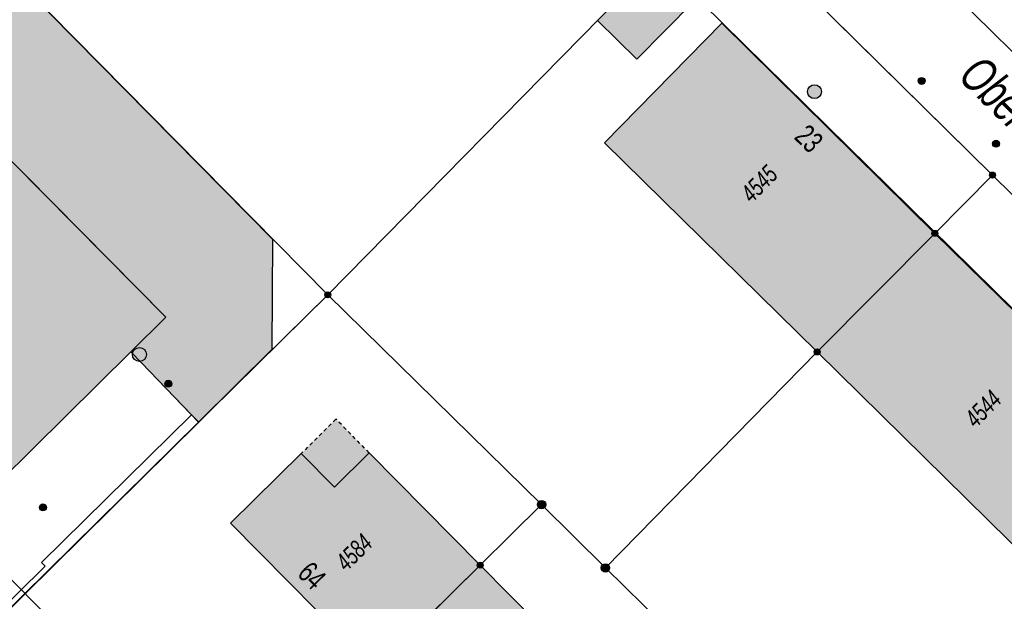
# Model space of a CAD drawing. Header units: metres. Extents: x 2695751 to 2696029, y 1260877 to 1261206.
# Tile 59 of 69: x 2695915 to 2695968, y 1261090 to 1261122. Entities that reach past the tile are written whole.
import ezdxf

# ---------------------------------------------------------------- set-up
doc = ezdxf.new("R2010")
doc.units = ezdxf.units.M
doc.linetypes.add('AUSGEZOGEN', pattern=[0])
doc.linetypes.add('VERDECKT2_S2', pattern=[0.36, 0.2, -0.16])
for name, color, linetype in [('AV_Flächen (EO)', 7, 'AUSGEZOGEN'), ('AV_Gebäudeflächen (BB)', 7, 'AUSGEZOGEN'), ('AV_Gebäudeflächen (EO)', 7, 'AUSGEZOGEN'), ('AV_Gebäudeflächen ut.', 7, 'AUSGEZOGEN'), ('AV_Haus-Nr.', 7, 'AUSGEZOGEN'), ('AV_Linien (BB)', 7, 'AUSGEZOGEN'), ('AV_Strassennamen', 7, 'AUSGEZOGEN'), ('AV_Versicherung-Nr.', 7, 'AUSGEZOGEN'), ('Liegenschaftsgrenzen', 7, 'AUSGEZOGEN'), ('PFAV', 255, 'AUSGEZOGEN'), ('PFAW', 255, 'AUSGEZOGEN'), ('PFWA', 255, 'AUSGEZOGEN'), ('RP_Abstandslinie', 7, 'AUSGEZOGEN')]:
    doc.layers.add(name, color=color, linetype=linetype)
doc.styles.add('ARIAL', font='arial.ttf')

msp = doc.modelspace()

# ---------------------------------------------------------------- hatches: boundary and pattern name
at = {"layer": 'AV_Gebäudeflächen (BB)', "true_color": 0xd2d2d2, "transparency": 33554687}
for points in [[(2695913.563, 1261096.968), (2695920.674, 1261104.012), (2695922.576, 1261105.896), (2695900.923, 1261127.81), (2695895.994, 1261132.798), (2695886.981, 1261123.902), (2695888.374, 1261122.492), (2695891.061, 1261119.783), (2695892.427, 1261121.132), (2695894.3, 1261119.235), (2695892.934, 1261117.886), (2695897.531, 1261113.21), (2695898.854, 1261114.522), (2695900.822, 1261112.538), (2695899.499, 1261111.226), (2695904.181, 1261106.454), (2695905.562, 1261107.808), (2695907.444, 1261105.891), (2695906.07, 1261104.543), (2695908.815, 1261101.757), (2695910.196, 1261103.128), (2695912.103, 1261101.208), (2695910.722, 1261099.837)], [(2695948.178, 1261119.921), (2695952.8, 1261124.624), (2695950.656, 1261126.72), (2695946.04, 1261122.022)], [(2695957.97, 1261104), (2695964.37, 1261110.45), (2695952.791, 1261121.88), (2695946.41, 1261115.38)], [(2695964.37, 1261110.45), (2695957.97, 1261104), (2695969.568, 1261092.588), (2695975.962, 1261099.075)], [(2695933.935, 1261086.76), (2695939.665, 1261092.405), (2695933.638, 1261098.514), (2695931.749, 1261096.648), (2695929.937, 1261098.483), (2695926.098, 1261094.691)], [(2695940.855, 1261079.765), (2695946.575, 1261085.41), (2695939.665, 1261092.405), (2695933.935, 1261086.76)]]:
    msp.add_hatch(color=254, dxfattribs=at).paths.add_polyline_path(points)
at = {"layer": 'AV_Gebäudeflächen (EO)', "true_color": 0xebebeb, "transparency": 33554687}
msp.add_hatch(color=7, dxfattribs=at).paths.add_polyline_path([(2695929.937, 1261098.483), (2695931.749, 1261096.648), (2695933.638, 1261098.514), (2695931.823, 1261100.345)])
at = {"layer": 'AV_Gebäudeflächen ut.', "true_color": 0xf5f5f5, "transparency": 33554687}
msp.add_hatch(color=7, dxfattribs=at).paths.add_polyline_path([(2695920.674, 1261104.012), (2695921.253, 1261103.412), (2695923.977, 1261100.589), (2695924.363, 1261100.189), (2695928.364, 1261104.157), (2695928.401, 1261110.115), (2695910.863, 1261127.899), (2695906.013, 1261132.83), (2695902.491, 1261136.388), (2695901.163, 1261137.738), (2695900.023, 1261138.852), (2695896.884, 1261135.658), (2695890.427, 1261129.48), (2695884.785, 1261124.026), (2695882.281, 1261126.648), (2695878.715, 1261123.242), (2695879.128, 1261122.823), (2695879.651, 1261122.293), (2695888.429, 1261113.373), (2695889.912, 1261111.872), (2695895.271, 1261106.429), (2695895.888, 1261105.802), (2695897.102, 1261104.565), (2695897.815, 1261103.843), (2695900.651, 1261100.989), (2695902.133, 1261099.484), (2695907.093, 1261094.494), (2695908.572, 1261092.969), (2695908.875, 1261092.681), (2695909, 1261092.552), (2695913.563, 1261096.968), (2695913.438, 1261097.097), (2695910.722, 1261099.837), (2695912.103, 1261101.208), (2695910.196, 1261103.128), (2695908.815, 1261101.757), (2695906.07, 1261104.543), (2695907.444, 1261105.891), (2695905.562, 1261107.808), (2695904.181, 1261106.454), (2695899.499, 1261111.226), (2695900.822, 1261112.538), (2695898.854, 1261114.522), (2695897.531, 1261113.21), (2695892.934, 1261117.886), (2695894.3, 1261119.235), (2695892.427, 1261121.132), (2695891.061, 1261119.783), (2695886.981, 1261123.902), (2695895.994, 1261132.798), (2695922.576, 1261105.896)])
at = {"layer": 'PFAV', "transparency": 33554687}
for points in [[(2695967.662, 1261113.62), (2695967.659, 1261113.653), (2695967.649, 1261113.684), (2695967.633, 1261113.713), (2695967.612, 1261113.738), (2695967.586, 1261113.758), (2695967.556, 1261113.772), (2695967.525, 1261113.781), (2695967.492, 1261113.782), (2695967.459, 1261113.777), (2695967.428, 1261113.766), (2695967.401, 1261113.749), (2695967.377, 1261113.726), (2695967.358, 1261113.699), (2695967.345, 1261113.669), (2695967.338, 1261113.636), (2695967.338, 1261113.604), (2695967.345, 1261113.571), (2695967.358, 1261113.541), (2695967.377, 1261113.514), (2695967.401, 1261113.491), (2695967.428, 1261113.474), (2695967.459, 1261113.463), (2695967.492, 1261113.458), (2695967.525, 1261113.459), (2695967.556, 1261113.468), (2695967.586, 1261113.482), (2695967.612, 1261113.502), (2695967.633, 1261113.527), (2695967.649, 1261113.556), (2695967.659, 1261113.587)], [(2695964.532, 1261110.45), (2695964.529, 1261110.483), (2695964.519, 1261110.514), (2695964.503, 1261110.543), (2695964.482, 1261110.568), (2695964.456, 1261110.588), (2695964.426, 1261110.602), (2695964.395, 1261110.611), (2695964.362, 1261110.612), (2695964.329, 1261110.607), (2695964.298, 1261110.596), (2695964.271, 1261110.579), (2695964.247, 1261110.556), (2695964.228, 1261110.529), (2695964.215, 1261110.499), (2695964.208, 1261110.466), (2695964.208, 1261110.434), (2695964.215, 1261110.401), (2695964.228, 1261110.371), (2695964.247, 1261110.344), (2695964.271, 1261110.321), (2695964.298, 1261110.304), (2695964.329, 1261110.293), (2695964.362, 1261110.288), (2695964.395, 1261110.289), (2695964.426, 1261110.298), (2695964.456, 1261110.312), (2695964.482, 1261110.332), (2695964.503, 1261110.357), (2695964.519, 1261110.386), (2695964.529, 1261110.417)], [(2695931.542, 1261107.11), (2695931.539, 1261107.143), (2695931.529, 1261107.174), (2695931.513, 1261107.203), (2695931.492, 1261107.228), (2695931.466, 1261107.248), (2695931.436, 1261107.262), (2695931.405, 1261107.271), (2695931.372, 1261107.272), (2695931.339, 1261107.267), (2695931.308, 1261107.256), (2695931.281, 1261107.239), (2695931.257, 1261107.216), (2695931.238, 1261107.189), (2695931.225, 1261107.159), (2695931.218, 1261107.126), (2695931.218, 1261107.094), (2695931.225, 1261107.061), (2695931.238, 1261107.031), (2695931.257, 1261107.004), (2695931.281, 1261106.981), (2695931.308, 1261106.964), (2695931.339, 1261106.953), (2695931.372, 1261106.948), (2695931.405, 1261106.949), (2695931.436, 1261106.958), (2695931.466, 1261106.972), (2695931.492, 1261106.992), (2695931.513, 1261107.017), (2695931.529, 1261107.046), (2695931.539, 1261107.077)], [(2695958.132, 1261104), (2695958.129, 1261104.033), (2695958.119, 1261104.064), (2695958.103, 1261104.093), (2695958.082, 1261104.118), (2695958.056, 1261104.138), (2695958.026, 1261104.152), (2695957.995, 1261104.161), (2695957.962, 1261104.162), (2695957.929, 1261104.157), (2695957.898, 1261104.146), (2695957.871, 1261104.129), (2695957.847, 1261104.106), (2695957.828, 1261104.079), (2695957.815, 1261104.049), (2695957.808, 1261104.016), (2695957.808, 1261103.984), (2695957.815, 1261103.951), (2695957.828, 1261103.921), (2695957.847, 1261103.894), (2695957.871, 1261103.871), (2695957.898, 1261103.854), (2695957.929, 1261103.843), (2695957.962, 1261103.838), (2695957.995, 1261103.839), (2695958.026, 1261103.848), (2695958.056, 1261103.862), (2695958.082, 1261103.882), (2695958.103, 1261103.907), (2695958.119, 1261103.936), (2695958.129, 1261103.967)], [(2695943.227, 1261095.7), (2695943.223, 1261095.746), (2695943.209, 1261095.79), (2695943.187, 1261095.83), (2695943.157, 1261095.865), (2695943.12, 1261095.893), (2695943.079, 1261095.913), (2695943.034, 1261095.925), (2695942.988, 1261095.927), (2695942.943, 1261095.92), (2695942.9, 1261095.904), (2695942.861, 1261095.88), (2695942.827, 1261095.848), (2695942.801, 1261095.81), (2695942.783, 1261095.768), (2695942.774, 1261095.723), (2695942.774, 1261095.677), (2695942.783, 1261095.632), (2695942.801, 1261095.59), (2695942.827, 1261095.552), (2695942.861, 1261095.52), (2695942.9, 1261095.496), (2695942.943, 1261095.48), (2695942.988, 1261095.473), (2695943.034, 1261095.475), (2695943.079, 1261095.487), (2695943.12, 1261095.507), (2695943.157, 1261095.535), (2695943.187, 1261095.57), (2695943.209, 1261095.61), (2695943.223, 1261095.654)], [(2695939.827, 1261092.405), (2695939.824, 1261092.438), (2695939.814, 1261092.469), (2695939.798, 1261092.498), (2695939.777, 1261092.523), (2695939.751, 1261092.543), (2695939.721, 1261092.557), (2695939.69, 1261092.566), (2695939.657, 1261092.567), (2695939.624, 1261092.562), (2695939.593, 1261092.551), (2695939.566, 1261092.534), (2695939.542, 1261092.511), (2695939.523, 1261092.484), (2695939.51, 1261092.454), (2695939.503, 1261092.421), (2695939.503, 1261092.389), (2695939.51, 1261092.356), (2695939.523, 1261092.326), (2695939.542, 1261092.299), (2695939.566, 1261092.276), (2695939.593, 1261092.259), (2695939.624, 1261092.248), (2695939.657, 1261092.243), (2695939.69, 1261092.244), (2695939.721, 1261092.253), (2695939.751, 1261092.267), (2695939.777, 1261092.287), (2695939.798, 1261092.312), (2695939.814, 1261092.341), (2695939.824, 1261092.372)], [(2695946.697, 1261092.26), (2695946.693, 1261092.306), (2695946.679, 1261092.35), (2695946.657, 1261092.39), (2695946.627, 1261092.425), (2695946.59, 1261092.453), (2695946.549, 1261092.473), (2695946.504, 1261092.485), (2695946.458, 1261092.487), (2695946.413, 1261092.48), (2695946.37, 1261092.464), (2695946.331, 1261092.44), (2695946.297, 1261092.408), (2695946.271, 1261092.37), (2695946.253, 1261092.328), (2695946.244, 1261092.283), (2695946.244, 1261092.237), (2695946.253, 1261092.192), (2695946.271, 1261092.15), (2695946.297, 1261092.112), (2695946.331, 1261092.08), (2695946.37, 1261092.056), (2695946.413, 1261092.04), (2695946.458, 1261092.033), (2695946.504, 1261092.035), (2695946.549, 1261092.047), (2695946.59, 1261092.067), (2695946.627, 1261092.095), (2695946.657, 1261092.13), (2695946.679, 1261092.17), (2695946.693, 1261092.214)]]:
    msp.add_hatch(color=7, dxfattribs=at).paths.add_polyline_path(points)
at = {"layer": 'PFAW', "transparency": 33554687}
for color, points in [(7, [(2695958.201, 1261118.155), (2695958.193, 1261118.23), (2695958.171, 1261118.303), (2695958.134, 1261118.369), (2695958.084, 1261118.426), (2695958.024, 1261118.473), (2695957.956, 1261118.506), (2695957.883, 1261118.525), (2695957.807, 1261118.529), (2695957.732, 1261118.518), (2695957.661, 1261118.491), (2695957.596, 1261118.451), (2695957.541, 1261118.399), (2695957.498, 1261118.337), (2695957.468, 1261118.267), (2695957.453, 1261118.193), (2695957.453, 1261118.117), (2695957.468, 1261118.042), (2695957.498, 1261117.973), (2695957.541, 1261117.91), (2695957.596, 1261117.858), (2695957.661, 1261117.818), (2695957.732, 1261117.792), (2695957.807, 1261117.78), (2695957.883, 1261117.784), (2695957.956, 1261117.803), (2695958.024, 1261117.836), (2695958.084, 1261117.883), (2695958.134, 1261117.94), (2695958.171, 1261118.007), (2695958.193, 1261118.079)]), (253, [(2695921.411, 1261103.591), (2695921.46, 1261103.65), (2695921.496, 1261103.718), (2695921.517, 1261103.791), (2695921.523, 1261103.868), (2695921.514, 1261103.944), (2695921.49, 1261104.016), (2695921.451, 1261104.083), (2695921.4, 1261104.14), (2695921.339, 1261104.186), (2695921.269, 1261104.218), (2695921.195, 1261104.236), (2695921.118, 1261104.238), (2695921.043, 1261104.225), (2695920.971, 1261104.197), (2695920.907, 1261104.156), (2695920.852, 1261104.102), (2695920.81, 1261104.038), (2695920.781, 1261103.967), (2695920.767, 1261103.891), (2695920.768, 1261103.815), (2695920.785, 1261103.74), (2695920.817, 1261103.67), (2695920.862, 1261103.608), (2695920.918, 1261103.556), (2695920.984, 1261103.517), (2695921.057, 1261103.492), (2695921.133, 1261103.482), (2695921.209, 1261103.487), (2695921.283, 1261103.508), (2695921.351, 1261103.543)]), (7, [(2695922.898, 1261102.274), (2695922.895, 1261102.312), (2695922.883, 1261102.348), (2695922.865, 1261102.381), (2695922.84, 1261102.41), (2695922.81, 1261102.433), (2695922.776, 1261102.45), (2695922.739, 1261102.459), (2695922.702, 1261102.461), (2695922.664, 1261102.456), (2695922.628, 1261102.442), (2695922.596, 1261102.422), (2695922.569, 1261102.396), (2695922.547, 1261102.365), (2695922.532, 1261102.33), (2695922.524, 1261102.293), (2695922.524, 1261102.255), (2695922.532, 1261102.218), (2695922.547, 1261102.183), (2695922.569, 1261102.152), (2695922.596, 1261102.126), (2695922.628, 1261102.106), (2695922.664, 1261102.092), (2695922.702, 1261102.087), (2695922.739, 1261102.089), (2695922.776, 1261102.098), (2695922.81, 1261102.115), (2695922.84, 1261102.138), (2695922.865, 1261102.167), (2695922.883, 1261102.2), (2695922.895, 1261102.236)]), (7, [(2695916.09, 1261095.548), (2695916.087, 1261095.586), (2695916.075, 1261095.622), (2695916.057, 1261095.655), (2695916.032, 1261095.684), (2695916.002, 1261095.707), (2695915.968, 1261095.724), (2695915.931, 1261095.733), (2695915.894, 1261095.735), (2695915.856, 1261095.73), (2695915.82, 1261095.716), (2695915.788, 1261095.696), (2695915.761, 1261095.67), (2695915.739, 1261095.639), (2695915.724, 1261095.604), (2695915.716, 1261095.567), (2695915.716, 1261095.529), (2695915.724, 1261095.492), (2695915.739, 1261095.457), (2695915.761, 1261095.426), (2695915.788, 1261095.4), (2695915.82, 1261095.38), (2695915.856, 1261095.366), (2695915.894, 1261095.361), (2695915.931, 1261095.363), (2695915.968, 1261095.372), (2695916.002, 1261095.389), (2695916.032, 1261095.412), (2695916.057, 1261095.441), (2695916.075, 1261095.474), (2695916.087, 1261095.51)])]:
    msp.add_hatch(color=color, dxfattribs=at).paths.add_polyline_path(points)
at = {"layer": 'PFWA', "transparency": 33554687}
for points in [[(2695963.521, 1261118.599), (2695963.552, 1261118.576), (2695963.586, 1261118.56), (2695963.623, 1261118.551), (2695963.661, 1261118.55), (2695963.698, 1261118.556), (2695963.734, 1261118.57), (2695963.766, 1261118.591), (2695963.793, 1261118.618), (2695963.814, 1261118.649), (2695963.828, 1261118.684), (2695963.835, 1261118.721), (2695963.834, 1261118.759), (2695963.826, 1261118.796), (2695963.81, 1261118.831), (2695963.788, 1261118.862), (2695963.76, 1261118.887), (2695963.727, 1261118.907), (2695963.692, 1261118.919), (2695963.654, 1261118.924), (2695963.616, 1261118.922), (2695963.58, 1261118.912), (2695963.546, 1261118.894), (2695963.516, 1261118.87), (2695963.492, 1261118.841), (2695963.474, 1261118.808), (2695963.464, 1261118.771), (2695963.461, 1261118.734), (2695963.465, 1261118.696), (2695963.477, 1261118.66), (2695963.496, 1261118.627)], [(2695967.827, 1261115.455), (2695967.797, 1261115.478), (2695967.763, 1261115.496), (2695967.727, 1261115.506), (2695967.689, 1261115.508), (2695967.651, 1261115.503), (2695967.616, 1261115.491), (2695967.583, 1261115.471), (2695967.555, 1261115.446), (2695967.533, 1261115.415), (2695967.517, 1261115.38), (2695967.509, 1261115.343), (2695967.508, 1261115.305), (2695967.515, 1261115.268), (2695967.529, 1261115.233), (2695967.551, 1261115.201), (2695967.578, 1261115.175), (2695967.609, 1261115.154), (2695967.645, 1261115.14), (2695967.682, 1261115.134), (2695967.72, 1261115.135), (2695967.757, 1261115.144), (2695967.791, 1261115.16), (2695967.822, 1261115.183), (2695967.847, 1261115.211), (2695967.866, 1261115.244), (2695967.878, 1261115.28), (2695967.882, 1261115.318), (2695967.879, 1261115.355), (2695967.869, 1261115.392), (2695967.851, 1261115.425)]]:
    msp.add_hatch(color=7, dxfattribs=at).paths.add_polyline_path(points)

# ---------------------------------------------------------------- linework, layer by layer
at = {"layer": 'AV_Flächen (EO)', "color": 7, "linetype": 'AUSGEZOGEN', "transparency": 33554687}
for points in [[(2695908.875, 1261092.681), (2695909, 1261092.552), (2695913.563, 1261096.968), (2695913.438, 1261097.097), (2695910.722, 1261099.837), (2695912.103, 1261101.208), (2695910.196, 1261103.128), (2695908.815, 1261101.757), (2695906.07, 1261104.543), (2695907.444, 1261105.891), (2695905.562, 1261107.808), (2695904.181, 1261106.454), (2695899.499, 1261111.226), (2695900.822, 1261112.538), (2695898.854, 1261114.522), (2695897.531, 1261113.21), (2695892.934, 1261117.886), (2695894.3, 1261119.235), (2695892.427, 1261121.132), (2695891.061, 1261119.783), (2695886.981, 1261123.902), (2695895.994, 1261132.798), (2695922.576, 1261105.896), (2695920.674, 1261104.012)], [(2695924.363, 1261100.189), (2695928.364, 1261104.157), (2695928.401, 1261110.115), (2695910.863, 1261127.899), (2695906.013, 1261132.83)], [(2695920.674, 1261104.012), (2695921.253, 1261103.412), (2695923.977, 1261100.589), (2695924.363, 1261100.189)], [(2695929.937, 1261098.483), (2695931.749, 1261096.648), (2695933.638, 1261098.514)]]:
    msp.add_lwpolyline(points, dxfattribs=at)
msp.add_lwpolyline([(2695924.377, 1261100.175), (2695923.977, 1261100.589), (2695915.823, 1261092.55), (2695916.016, 1261092.354), (2695911.511, 1261087.913), (2695911.722, 1261087.699), (2695924.377, 1261100.175)], close=True, dxfattribs=at)
at = {"layer": 'AV_Flächen (EO)', "color": 7, "linetype": 'VERDECKT2_S2', "transparency": 33554687}
msp.add_lwpolyline([(2695933.638, 1261098.514), (2695931.823, 1261100.345), (2695929.937, 1261098.483)], dxfattribs=at)
at = {"layer": 'AV_Linien (BB)', "color": 7, "linetype": 'AUSGEZOGEN', "transparency": 33554687}
for p, q in [((2695922.576, 1261105.896), (2695900.923, 1261127.81)), ((2695964.37, 1261110.45), (2695957.97, 1261104)), ((2695920.674, 1261104.012), (2695922.576, 1261105.896)), ((2695913.563, 1261096.968), (2695920.674, 1261104.012)), ((2695910.98, 1261086.99), (2695924.363, 1261100.189)), ((2695939.665, 1261092.405), (2695933.935, 1261086.76)), ((2695939.665, 1261092.405), (2695946.575, 1261085.41))]:
    msp.add_line(p, q, dxfattribs=at)
for points in [[(2695912.345, 1261175.718), (2695926.4, 1261161.876), (2695940.15, 1261148.326), (2695941.253, 1261147.243), (2695955.207, 1261133.505), (2695970.589, 1261118.364), (2695983.966, 1261105.191), (2695997.573, 1261091.812), (2696011.38, 1261078.224), (2696025.663, 1261064.169), (2696027.452, 1261062.414)], [(2695982.62, 1261098.73), (2695967.5, 1261113.62), (2695952.41, 1261128.51), (2695937.09, 1261143.57), (2695922.09, 1261158.38), (2695908.38, 1261171.91)], [(2695924.363, 1261100.189), (2695931.38, 1261107.11), (2695916.27, 1261122.42), (2695906.003, 1261132.821)], [(2695957.97, 1261104), (2695946.41, 1261115.38), (2695952.791, 1261121.88), (2695964.37, 1261110.45)], [(2695964.37, 1261110.45), (2695975.962, 1261099.075), (2695969.568, 1261092.588), (2695957.97, 1261104)], [(2695924.363, 1261100.189), (2695921.253, 1261103.412), (2695920.674, 1261104.012)], [(2695933.935, 1261086.76), (2695926.098, 1261094.691), (2695929.937, 1261098.483), (2695931.749, 1261096.648), (2695933.638, 1261098.514), (2695939.665, 1261092.405)]]:
    msp.add_lwpolyline(points, dxfattribs=at)
msp.add_lwpolyline([(2695948.178, 1261119.921), (2695946.04, 1261122.022), (2695950.656, 1261126.72), (2695952.8, 1261124.624), (2695948.178, 1261119.921)], close=True, dxfattribs=at)
at = {"layer": 'Liegenschaftsgrenzen', "color": 7, "linetype": 'AUSGEZOGEN', "transparency": 33554687}
for p, q in [((2695952.41, 1261128.51), (2695931.38, 1261107.11)), ((2695952.41, 1261128.51), (2695967.5, 1261113.62)), ((2695931.38, 1261107.11), (2695916.27, 1261122.42)), ((2695910.98, 1261086.99), (2695931.38, 1261107.11)), ((2695943, 1261095.7), (2695931.38, 1261107.11)), ((2695946.47, 1261092.26), (2695943, 1261095.7)), ((2695946.47, 1261092.26), (2695949.99, 1261088.81))]:
    msp.add_line(p, q, dxfattribs=at)
for points in [[(2695967.5, 1261113.62), (2695964.37, 1261110.45), (2695957.97, 1261104), (2695946.47, 1261092.26)], [(2695967.5, 1261113.62), (2695982.62, 1261098.73), (2695980.85, 1261096.94)], [(2695943, 1261095.7), (2695939.665, 1261092.405), (2695933.935, 1261086.76), (2695922.43, 1261075.44)]]:
    msp.add_lwpolyline(points, dxfattribs=at)
at = {"layer": 'PFAV', "color": 7, "transparency": 33554687}
for centre, radius in [((2695967.5, 1261113.62), 0.162), ((2695964.37, 1261110.45), 0.162), ((2695931.38, 1261107.11), 0.162), ((2695957.97, 1261104), 0.162), ((2695943, 1261095.7), 0.227), ((2695939.665, 1261092.405), 0.162), ((2695946.47, 1261092.26), 0.227)]:
    msp.add_circle(centre, radius, dxfattribs=at)
at = {"layer": 'PFAW', "transparency": 33554687}
for centre, radius in [((2695957.826, 1261118.155), 0.375), ((2695921.145, 1261103.86), 0.379), ((2695922.711, 1261102.274), 0.187), ((2695915.903, 1261095.548), 0.187)]:
    msp.add_circle(centre, radius, dxfattribs=at)
at = {"layer": 'PFWA', "transparency": 33554687}
for centre in [(2695963.648, 1261118.737), (2695967.695, 1261115.321)]:
    msp.add_circle(centre, 0.187, dxfattribs=at)
at = {"layer": 'RP_Abstandslinie', "color": 7, "linetype": 'AUSGEZOGEN', "transparency": 33554687}
msp.add_line((2695990.63, 1261014.306), (2695870.553, 1261135.741), dxfattribs=at)
msp.add_lwpolyline([(2696023.31, 1261052.48), (2695984.53, 1261090.67), (2695946.06, 1261128.56), (2695905.1, 1261168.89)], dxfattribs=at)

# ---------------------------------------------------------------- texts
at = {"layer": 'AV_Haus-Nr.', "color": 7, "transparency": 33554687, "char_height": 1.1621, "width": 1.68109, "style": 'ARIAL'}
for s, insert, attachment_point, rotation in [('\\W0.70;23', (2695957.941, 1261116.018), 2, 315.3708), ('\\W0.70;64', (2695930.099, 1261091.422), 8, 314.658)]:
    msp.add_mtext(s, dxfattribs=dict(at, insert=insert, attachment_point=attachment_point, rotation=rotation))
at = {"layer": 'AV_Strassennamen', "color": 7, "transparency": 33554687, "insert": (2695971.657, 1261114.237), "char_height": 1.93684, "width": 20.02306, "attachment_point": 5, "rotation": 315.3816, "style": 'ARIAL'}
msp.add_mtext('\\A1;{\\fArial|i1|b0;\\H1.936838;\\W0.700000;\\C7;Obere \\W0.490000;Schöntalstrasse}\\P', dxfattribs=at)
at = {"layer": 'AV_Versicherung-Nr.', "color": 7, "transparency": 33554687, "char_height": 0.96842, "width": 2.46457, "attachment_point": 5, "style": 'ARIAL'}
for s, insert, rotation in [('\\A1;{\\fArial|i1|b0;\\H0.968418;\\W0.700000;\\C7;4545}\\P', (2695954.82, 1261113.147), 45.2232), ('\\A1;{\\fArial|i1|b0;\\H0.968418;\\W0.700000;\\C7;4544}\\P', (2695966.99, 1261100.909), 45.414), ('\\A1;{\\fArial|i1|b0;\\H0.968418;\\W0.700000;\\C7;4584}\\P', (2695932.808, 1261093.104), 44.5725)]:
    msp.add_mtext(s, dxfattribs=dict(at, insert=insert, rotation=rotation))

doc.saveas('drawing.dxf')
